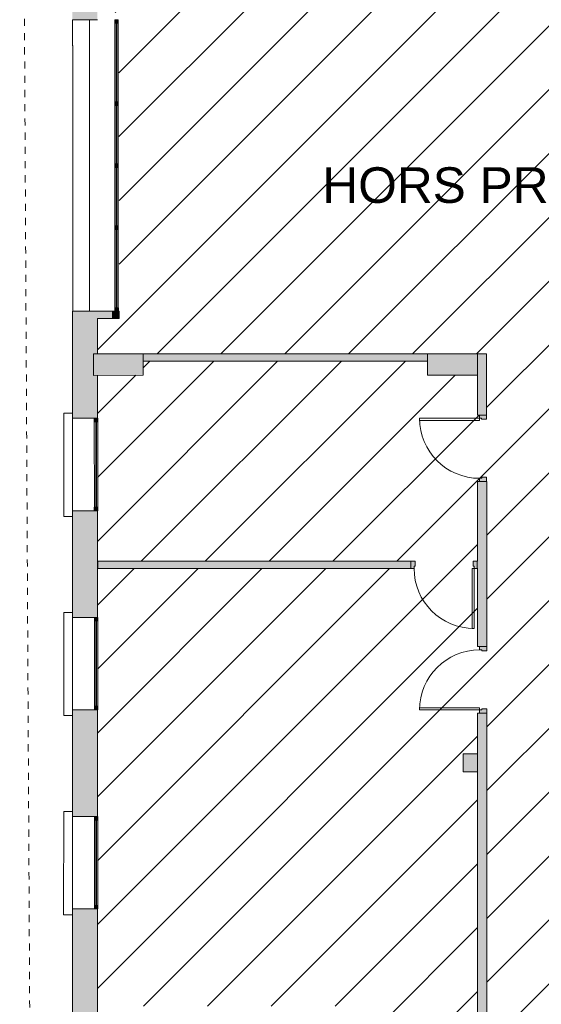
# Model space of a CAD drawing. Header units: metres. Extents: x 82 to 222, y -4 to 154.
# Tile 180 of 214: x 156.39 to 163.73, y 108.33 to 122.18. Entities that reach past the tile are written whole.
import ezdxf

# ---------------------------------------------------------------- set-up
doc = ezdxf.new("R2010")
doc.units = ezdxf.units.M
doc.linetypes.add('Tiret point point', pattern=[0.008125, 0.0025, -0.001875, 0, -0.001875, 0, -0.001875])
for name, color, linetype, lineweight in [('A-DETL-GENF', 7, 'Continuous', 5), ('A-DOOR', 7, 'Continuous', 5), ('A-FLOR', 7, 'Continuous', 5), ('A-GENM', 7, 'Continuous', 5), ('A-GLAZ-CURT', 7, 'Continuous', 5), ('A-GLAZ-CWMG', 7, 'Continuous', 5), ('A-WALL', 7, 'Continuous', 5), ('C-TOPO', 7, 'Continuous', 5), ('G-ANNO-TEXT', 7, 'Continuous', 20), ('S-COLS', 7, 'Continuous', 5)]:
    doc.layers.add(name, color=color, linetype=linetype, lineweight=lineweight)
doc.layers.add('A-WALL-PATT', color=7, linetype='Continuous', true_color=0x2a2a2a)
doc.layers.add('C-PROP-LINE', color=1, linetype='Tiret point point', lineweight=20, true_color=0xff0000)
doc.styles.add('Arial', font='arial.ttf', dxfattribs={"height": 0.5})

# ---------------------------------------------------------------- blocks, each defined once
blk = doc.blocks.new('ART-Béton-Poteau rectangulaire - 20X25-3251002-DCE-Plan de reperage des murs- rez de rue-200 - Dépendante 1')
at = {"layer": 'S-COLS', "true_color": 0x2a2a2a}
blk.add_hatch(color=250, dxfattribs=at).paths.add_polyline_path([(-0.1, -0.125), (0.1, -0.125), (0.1, 0.125), (-0.1, 0.125)])
at = {"layer": 'S-COLS', "lineweight": 20}
for p, q in [((0.1, 0.125), (-0.1, 0.125)), ((-0.1, 0.125), (-0.1, -0.125)), ((0.1, -0.125), (0.1, 0.125)), ((-0.1, -0.125), (0.1, -0.125))]:
    blk.add_line(p, q, dxfattribs=at)
blk = doc.blocks.new('ART-Béton-Poteau rectangulaire - 30X70-3252434-DCE-Plan de reperage des murs- rez de rue-200 - Dépendante 1')
at = {"layer": 'S-COLS', "true_color": 0x2a2a2a}
blk.add_hatch(color=250, dxfattribs=at).paths.add_polyline_path([(-0.35, -0.15), (0.35, -0.15), (0.35, 0.15), (-0.35, 0.15)])
at = {"layer": 'S-COLS', "lineweight": 20}
for p, q in [((0.35, 0.15), (-0.35, 0.15)), ((-0.35, 0.15), (-0.35, -0.15)), ((0.35, -0.15), (0.35, 0.15)), ((-0.35, -0.15), (0.35, -0.15))]:
    blk.add_line(p, q, dxfattribs=at)
blk = doc.blocks.new('Meneau rectangulaire - 50x50-3242118-DCE-Plan de reperage des murs- rez de rue-200 - Dépendante 1')
at = {"layer": 'A-GLAZ-CWMG', "true_color": 0x2a2a2a}
blk.add_hatch(color=250, dxfattribs=at).paths.add_polyline_path([(-0.05, -0.025), (0, -0.025), (0, 0.025), (-0.05, 0.025)])
at = {"layer": 'A-GLAZ-CWMG'}
for p, q in [((0, 0.025), (-0.05, 0.025)), ((-0.05, 0.025), (-0.05, -0.025)), ((0, -0.025), (0, 0.025)), ((-0.05, -0.025), (0, -0.025))]:
    blk.add_line(p, q, dxfattribs=at)
blk = doc.blocks.new('Panneau système - Vitré-3242119-DCE-Plan de reperage des murs- rez de rue-200 - Dépendante 1')
at = {"layer": 'A-GLAZ-CURT', "true_color": 0x2a2a2a}
blk.add_hatch(color=250, dxfattribs=at).paths.add_polyline_path([(0.6, 0.005), (-0.6, 0.005), (-0.6, -0.005), (0.6, -0.005)])
at = {"layer": 'A-GLAZ-CURT'}
for p, q in [((0.6, 0.005), (-0.6, 0.005)), ((-0.6, 0.005), (-0.6, -0.005)), ((0.6, -0.005), (0.6, 0.005)), ((-0.6, -0.005), (0.6, -0.005))]:
    blk.add_line(p, q, dxfattribs=at)
blk = doc.blocks.new('Meneau rectangulaire - 50x50-3242120-DCE-Plan de reperage des murs- rez de rue-200 - Dépendante 1')
at = {"layer": 'A-GLAZ-CWMG', "true_color": 0x2a2a2a}
blk.add_hatch(color=250, dxfattribs=at).paths.add_polyline_path([(0, -0.025), (-0.05, -0.025), (-0.05, 0.025), (0, 0.025)])
at = {"layer": 'A-GLAZ-CWMG'}
for p, q in [((-0.05, 0.025), (0, 0.025)), ((-0.05, -0.025), (-0.05, 0.025)), ((0, 0.025), (0, -0.025)), ((0, -0.025), (-0.05, -0.025))]:
    blk.add_line(p, q, dxfattribs=at)
blk = doc.blocks.new('Meneau rectangulaire - 50x50-3242115-DCE-Plan de reperage des murs- rez de rue-200 - Dépendante 1')
at = {"layer": 'A-GLAZ-CWMG'}
for p, q in [((148.123, 102.789), (149.323, 102.79)), ((149.323, 102.74), (148.123, 102.739))]:
    blk.add_line(p, q, dxfattribs=at)
blk = doc.blocks.new('Meneau rectangulaire - 50x50-3250481-DCE-Plan de reperage des murs- rez de rue-200 - Dépendante 1')
at = {"layer": 'A-GLAZ-CWMG', "true_color": 0x2a2a2a}
blk.add_hatch(color=250, dxfattribs=at).paths.add_polyline_path([(0, -0.025), (0, 0.025), (-0.05, 0.025), (-0.05, -0.025)])
at = {"layer": 'A-GLAZ-CWMG'}
for p, q in [((0, 0.025), (-0.05, 0.025)), ((-0.05, 0.025), (-0.05, -0.025)), ((0, -0.025), (0, 0.025)), ((-0.05, -0.025), (0, -0.025))]:
    blk.add_line(p, q, dxfattribs=at)
blk = doc.blocks.new('Panneau système - Vitré-3261351-DCE-Plan de reperage des murs- rez de rue-200 - Dépendante 1')
at = {"layer": 'A-GLAZ-CURT', "true_color": 0x2a2a2a}
blk.add_hatch(color=250, dxfattribs=at).paths.add_polyline_path([(-0.55, 0.005), (-0.55, -0.005), (0.55, -0.005), (0.55, 0.005), (-0.337, 0.005)])
at = {"layer": 'A-GLAZ-CURT'}
for p, q in [((0.55, 0.005), (-0.55, 0.005)), ((-0.55, 0.005), (-0.55, -0.005)), ((0.55, -0.005), (0.55, 0.005)), ((-0.55, -0.005), (0.55, -0.005))]:
    blk.add_line(p, q, dxfattribs=at)
blk = doc.blocks.new('Panneau système - Vitré-3261352-DCE-Plan de reperage des murs- rez de rue-200 - Dépendante 1')
at = {"layer": 'A-GLAZ-CURT', "true_color": 0x2a2a2a}
blk.add_hatch(color=250, dxfattribs=at).paths.add_polyline_path([(-0.552, 0.005), (-0.552, -0.005), (0.552, -0.005), (0.552, 0.005)])
at = {"layer": 'A-GLAZ-CURT'}
for p, q in [((0.552, 0.005), (-0.552, 0.005)), ((-0.552, 0.005), (-0.552, -0.005)), ((0.552, -0.005), (0.552, 0.005)), ((-0.552, -0.005), (0.552, -0.005))]:
    blk.add_line(p, q, dxfattribs=at)
blk = doc.blocks.new('Meneau rectangulaire - 50x50-3250486-DCE-Plan de reperage des murs- rez de rue-200 - Dépendante 1')
at = {"layer": 'A-GLAZ-CWMG', "true_color": 0x2a2a2a}
blk.add_hatch(color=250, dxfattribs=at).paths.add_polyline_path([(-0.05, -0.025), (-0.05, 0.025), (0, 0.025), (0, -0.025)])
at = {"layer": 'A-GLAZ-CWMG'}
for p, q in [((-0.05, 0.025), (0, 0.025)), ((-0.05, -0.025), (-0.05, 0.025)), ((0, 0.025), (0, -0.025)), ((0, -0.025), (-0.05, -0.025))]:
    blk.add_line(p, q, dxfattribs=at)
blk = doc.blocks.new('Meneau rectangulaire - 50x50-3250462-DCE-Plan de reperage des murs- rez de rue-200 - Dépendante 1')
at = {"layer": 'A-GLAZ-CWMG', "true_color": 0x2a2a2a}
blk.add_hatch(color=250, dxfattribs=at).paths.add_polyline_path([(-0.025, -0.025), (-0.025, 0.025), (0.025, 0.025), (0.025, -0.025)])
at = {"layer": 'A-GLAZ-CWMG'}
for p, q in [((-0.025, 0.025), (0.025, 0.025)), ((-0.025, -0.025), (-0.025, 0.025)), ((0.025, 0.025), (0.025, -0.025)), ((0.025, -0.025), (-0.025, -0.025))]:
    blk.add_line(p, q, dxfattribs=at)
blk = doc.blocks.new('Meneau rectangulaire - 50x50-3249990-DCE-Plan de reperage des murs- rez de rue-200 - Dépendante 1')
at = {"layer": 'A-GLAZ-CWMG'}
for p, q in [((101.527, 121.023), (101.527, 122.128)), ((101.577, 122.128), (101.577, 121.023))]:
    blk.add_line(p, q, dxfattribs=at)
blk = doc.blocks.new('Meneau rectangulaire - 50x50-3250087-DCE-Plan de reperage des murs- rez de rue-200 - Dépendante 1')
at = {"layer": 'A-GLAZ-CWMG'}
for p, q in [((101.528, 118.128), (101.528, 119.228)), ((101.578, 119.228), (101.578, 118.128))]:
    blk.add_line(p, q, dxfattribs=at)
blk = doc.blocks.new('Panneau système - Vitré-3250598-DCE-Plan de reperage des murs- rez de rue-200 - Dépendante 1')
at = {"layer": 'A-GLAZ-CURT', "true_color": 0x2a2a2a}
blk.add_hatch(color=250, dxfattribs=at).paths.add_polyline_path([(-0.41125, 0.005), (-0.41125, -0.005), (0.41125, -0.005), (0.41125, 0.005)])
at = {"layer": 'A-GLAZ-CURT'}
for p, q in [((0.41125, 0.005), (-0.41125, 0.005)), ((-0.41125, 0.005), (-0.41125, -0.005)), ((0.41125, -0.005), (0.41125, 0.005)), ((-0.41125, -0.005), (0.41125, -0.005))]:
    blk.add_line(p, q, dxfattribs=at)
blk = doc.blocks.new('Meneau rectangulaire - 50x50-3250584-DCE-Plan de reperage des murs- rez de rue-200 - Dépendante 1')
at = {"layer": 'A-GLAZ-CWMG'}
for p, q in [((101.528, 120.101), (101.528, 119.278)), ((101.578, 120.101), (101.578, 119.278))]:
    blk.add_line(p, q, dxfattribs=at)
blk = doc.blocks.new('Meneau rectangulaire - 50x50-3250600-DCE-Plan de reperage des murs- rez de rue-200 - Dépendante 1')
at = {"layer": 'A-GLAZ-CWMG', "true_color": 0x2a2a2a}
blk.add_hatch(color=250, dxfattribs=at).paths.add_polyline_path([(-0.025, -0.025), (-0.025, 0.025), (0.025, 0.025), (0.025, -0.025)])
at = {"layer": 'A-GLAZ-CWMG'}
for p, q in [((-0.025, 0.025), (0.025, 0.025)), ((-0.025, -0.025), (-0.025, 0.025)), ((0.025, 0.025), (0.025, -0.025)), ((0.025, -0.025), (-0.025, -0.025))]:
    blk.add_line(p, q, dxfattribs=at)
blk = doc.blocks.new('OMD_Porte 1V tunnel - 80x204-5423494-DCE-Plan de reperage des murs- rez de rue-200 - Dépendante 1')
at = {"layer": 'A-DOOR', "true_color": 0x2a2a2a}
h = blk.add_hatch(color=250, dxfattribs=at)
h.paths.add_polyline_path([(-0.518, 0.035), (-0.518, -0.065), (-0.458, -0.065), (-0.458, 0.005), (-0.473, 0.005), (-0.473, 0.035), (-0.517, 0.035)])
h.paths.add_polyline_path([(0.357, 0.005), (0.357, -0.065), (0.417, -0.065), (0.417, 0.035), (0.372, 0.035), (0.372, 0.005), (0.358, 0.005)])
at = {"layer": 'A-DOOR'}
for p, q in [((-0.473, 0.035), (-0.473, 0.88)), ((-0.443, 0.88), (-0.473, 0.88)), ((-0.443, 0.88), (-0.443, 0.035)), ((-0.518, 0.035), (-0.473, 0.035)), ((-0.443, 0.035), (-0.473, 0.035)), ((-0.473, 0.035), (-0.443, 0.035)), ((-0.473, 0.035), (-0.473, 0.005)), ((-0.473, 0.005), (-0.458, 0.005)), ((-0.458, 0.005), (-0.458, -0.065)), ((0.357, 0.005), (0.372, 0.005)), ((0.357, -0.065), (0.357, 0.005)), ((0.372, 0.005), (0.372, 0.035)), ((0.372, 0.035), (0.417, 0.035)), ((-0.458, -0.065), (-0.518, -0.065)), ((0.417, -0.065), (0.357, -0.065))]:
    blk.add_line(p, q, dxfattribs=at)
blk.add_arc((-0.473, 0.035), 0.845, 0, 90, dxfattribs=at)
blk = doc.blocks.new('OMD_Porte 1V tunnel - 80x204-V84-DCE-Plan de reperage des murs- rez de rue-200 - Dépendante 1')
at = {"layer": 'A-DOOR', "true_color": 0x2a2a2a}
h = blk.add_hatch(color=250, dxfattribs=at)
h.paths.add_polyline_path([(0.417, -0.035), (0.417, 0.065), (0.357, 0.065), (0.357, -0.005), (0.372, -0.005), (0.372, -0.035), (0.417, -0.035)])
h.paths.add_polyline_path([(-0.458, -0.005), (-0.458, 0.065), (-0.518, 0.065), (-0.518, -0.035), (-0.473, -0.035), (-0.473, -0.005), (-0.458, -0.005)])
at = {"layer": 'A-DOOR'}
for p, q in [((-0.458, 0.065), (-0.518, 0.065)), ((-0.458, -0.005), (-0.458, 0.065)), ((0.417, 0.065), (0.357, 0.065)), ((0.357, 0.065), (0.357, -0.005)), ((-0.518, -0.035), (-0.473, -0.035)), ((-0.473, -0.035), (-0.473, -0.005)), ((-0.473, -0.005), (-0.458, -0.005)), ((-0.443, -0.035), (-0.473, -0.035)), ((-0.473, -0.035), (-0.473, -0.88)), ((-0.473, -0.035), (-0.443, -0.035)), ((-0.443, -0.88), (-0.443, -0.035)), ((0.357, -0.005), (0.372, -0.005)), ((0.372, -0.005), (0.372, -0.035)), ((0.372, -0.035), (0.417, -0.035)), ((-0.443, -0.88), (-0.473, -0.88))]:
    blk.add_line(p, q, dxfattribs=at)
blk.add_arc((-0.473, -0.035), 0.845, 270, 360, dxfattribs=at)
blk = doc.blocks.new('OMD_Porte 1V tunnel - 80x204-5423504-DCE-Plan de reperage des murs- rez de rue-200 - Dépendante 1')
at = {"layer": 'A-DOOR', "true_color": 0x2a2a2a}
h = blk.add_hatch(color=250, dxfattribs=at)
h.paths.add_polyline_path([(0.417, -0.05), (0.417, 0.05), (0.372, 0.05), (0.372, 0.02), (0.357, 0.02), (0.357, -0.05), (0.372, -0.05)])
h.paths.add_polyline_path([(-0.458, -0.05), (-0.458, 0.02), (-0.473, 0.02), (-0.473, 0.05), (-0.518, 0.05), (-0.518, -0.05), (-0.473, -0.05)])
at = {"layer": 'A-DOOR'}
for p, q in [((-0.473, 0.05), (-0.473, 0.895)), ((-0.443, 0.895), (-0.473, 0.895)), ((-0.443, 0.895), (-0.443, 0.05)), ((-0.518, 0.05), (-0.473, 0.05)), ((-0.443, 0.05), (-0.473, 0.05)), ((-0.473, 0.05), (-0.443, 0.05)), ((-0.473, 0.05), (-0.473, 0.02)), ((-0.473, 0.02), (-0.458, 0.02)), ((-0.458, 0.02), (-0.458, -0.05)), ((0.357, 0.02), (0.372, 0.02)), ((0.357, -0.05), (0.357, 0.02)), ((0.372, 0.02), (0.372, 0.05)), ((0.372, 0.05), (0.417, 0.05)), ((-0.458, -0.05), (-0.518, -0.05)), ((0.417, -0.05), (0.357, -0.05))]:
    blk.add_line(p, q, dxfattribs=at)
blk.add_arc((-0.473, 0.05), 0.845, 0, 90, dxfattribs=at)
blk = doc.blocks.new('appui fenetre - appui fenetre-3309576-DCE-Plan de reperage des murs- rez de rue-200 - Dépendante 1')
at = {"layer": 'A-GENM'}
for p, q in [((153.476, 14.624), (152.473, 13.577)), ((153.564, 14.54), (153.476, 14.624)), ((152.617, 13.549), (153.517, 14.488)), ((152.473, 13.577), (152.562, 13.492)), ((151.541, 12.601), (150.538, 11.554)), ((151.629, 12.516), (151.541, 12.601)), ((150.682, 11.526), (151.581, 12.464)), ((150.538, 11.554), (150.627, 11.468)), ((149.606, 10.577), (148.602, 9.53)), ((149.694, 10.493), (149.606, 10.577)), ((148.747, 9.502), (149.646, 10.441)), ((148.602, 9.53), (148.691, 9.445))]:
    blk.add_line(p, q, dxfattribs=at)
blk = doc.blocks.new('Family - ___-4711813-DCE-Plan de reperage des murs- rez de rue-200 - Dépendante 1')
at = {"layer": 'C-PROP-LINE'}
blk.add_line((142.407, 3.688), (165.626, 28.226), dxfattribs=at)
blk = doc.blocks.new('Family - ___-5203964-DCE-Plan de reperage des murs- rez de rue-200 - Dépendante 1')
at = {"layer": 'C-PROP-LINE'}
blk.add_line((142.407, 3.688), (165.626, 28.226), dxfattribs=at)

msp = doc.modelspace()

# ---------------------------------------------------------------- hatches: boundary and pattern name
at = {"layer": 'A-DETL-GENF', "true_color": 0x808080}
h = msp.add_hatch(dxfattribs=at)
h.set_pattern_fill('FP_14', color=8, style=0, pattern_type=2)
h.set_pattern_definition([(45, (-9.11556, 107.194), (-0.4490128, 0.4490128), [])])
h.paths.add_polyline_path([(162.888, 124.55), (162.887, 124.55), (162.887, 124.565), (162.857, 124.565), (162.857, 124.61), (162.827, 124.61), (162.827, 125.58), (162.627, 125.579), (162.627, 125.664), (158.795, 125.664), (158.795, 125.694), (158.75, 125.694), (158.75, 125.724), (158.735, 125.724), (158.735, 125.794), (162.627, 125.794), (162.627, 125.879), (162.827, 125.88), (162.827, 126.475), (162.857, 126.475), (162.857, 126.52), (162.887, 126.52), (162.887, 126.535), (162.957, 126.535), (162.957, 124.55)])
h.paths.add_polyline_path([(157.484, 102.778), (162.833, 102.781), (162.833, 103.112), (162.863, 103.112), (162.863, 103.157), (162.893, 103.157), (162.893, 103.172), (162.963, 103.172), (162.963, 102.782), (170.773, 102.786), (170.772, 106.271), (164.389, 106.27), (164.389, 106.3), (164.344, 106.3), (164.344, 106.33), (164.329, 106.33), (164.329, 106.4), (165.302, 106.4), (165.3, 112.87), (165.33, 112.87), (165.33, 112.915), (165.36, 112.915), (165.36, 112.93), (165.43, 112.93), (165.431, 111.855), (165.63, 111.855), (165.631, 111.795), (170.771, 111.796), (170.767, 131.266), (165.626, 131.265), (165.626, 131.23), (165.426, 131.23), (165.427, 128.4), (165.397, 128.4), (165.397, 128.355), (165.367, 128.355), (165.367, 128.34), (165.297, 128.34), (165.296, 131.265), (162.956, 131.265), (162.956, 129.85), (162.886, 129.85), (162.886, 129.865), (162.856, 129.865), (162.856, 129.91), (162.826, 129.91), (162.825, 131.23), (162.626, 131.229), (162.626, 131.429), (162.826, 131.43), (162.825, 133.45), (162.205, 133.449), (162.205, 134.624), (157.484, 134.629), (157.484, 133.374), (157.487, 133.374), (157.487, 133.324), (157.484, 133.324), (157.484, 132.125), (157.487, 132.125), (157.487, 132.075), (157.484, 132.075), (157.484, 130.574), (157.488, 130.574), (157.488, 130.524), (157.484, 130.524), (157.484, 129.325), (157.488, 129.325), (157.488, 129.275), (157.484, 129.275), (157.484, 128.593), (157.919, 128.593), (157.919, 128.523), (157.904, 128.523), (157.904, 128.493), (157.859, 128.493), (157.859, 128.463), (157.484, 128.463), (157.484, 127.774), (157.489, 127.774), (157.489, 127.724), (157.484, 127.724), (157.484, 126.525), (157.489, 126.525), (157.489, 126.475), (157.484, 126.475), (157.484, 125.793), (157.92, 125.793), (157.92, 125.723), (157.905, 125.723), (157.905, 125.693), (157.86, 125.693), (157.86, 125.663), (157.484, 125.663), (157.484, 124.974), (157.489, 124.974), (157.489, 124.924), (157.484, 124.924), (157.484, 123.725), (157.489, 123.725), (157.489, 123.675), (157.484, 123.675), (157.484, 122.793), (162.628, 122.795), (162.628, 123.079), (162.828, 123.08), (162.828, 123.675), (162.858, 123.675), (162.858, 123.72), (162.888, 123.72), (162.888, 123.735), (162.958, 123.735), (162.957, 122.665), (157.484, 122.663), (157.484, 122.278), (157.788, 122.278), (157.789, 117.978), (157.484, 117.978), (157.484, 117.478), (158.129, 117.478), (158.129, 117.178), (157.484, 117.178), (157.484, 116.574), (157.491, 116.574), (157.491, 116.524), (157.484, 116.524), (157.484, 115.325), (157.491, 115.325), (157.49, 115.275), (157.484, 115.275), (157.484, 113.774), (157.492, 113.774), (157.492, 113.724), (157.484, 113.724), (157.484, 112.525), (157.492, 112.525), (157.492, 112.475), (157.484, 112.475), (157.484, 110.974), (157.493, 110.974), (157.493, 110.924), (157.484, 110.924), (157.484, 109.725), (157.493, 109.725), (157.491, 109.675), (157.484, 109.675), (157.484, 108.174), (157.493, 108.174), (157.493, 108.124), (157.484, 108.124), (157.484, 106.925), (157.493, 106.925), (157.493, 106.875), (157.484, 106.875), (157.484, 105.379), (157.494, 105.379), (157.494, 105.329), (157.484, 105.329), (157.484, 104.13), (157.494, 104.13), (157.494, 104.08), (157.484, 104.08), (157.484, 102.778)])
h.paths.add_polyline_path([(198.088, 122.133), (198.088, 122.133), (198.088, 122.148), (198.058, 122.148), (198.058, 122.193), (198.028, 122.193), (198.028, 122.615), (192.649, 122.614), (192.649, 116.857), (198.059, 116.858), (198.059, 119.988), (197.829, 119.988), (197.828, 120.288), (198.028, 120.288), (198.028, 120.643), (198.058, 120.643), (198.059, 120.688), (198.088, 120.688)])
h.paths.add_polyline_path([(192.496, 102.787), (200.683, 102.789), (200.682, 103.991), (200.712, 103.991), (200.712, 104.006), (200.782, 104.006), (200.783, 102.789), (205.983, 102.79), (205.982, 104.09), (205.978, 104.09), (205.978, 105.39), (205.982, 105.39), (205.981, 106.89), (205.977, 106.89), (205.977, 108.19), (205.981, 108.19), (205.981, 109.69), (205.977, 109.69), (205.976, 110.99), (205.981, 110.99), (205.98, 112.49), (205.976, 112.49), (205.976, 113.79), (205.98, 113.79), (205.979, 115.29), (205.975, 115.29), (205.975, 116.59), (205.979, 116.59), (205.979, 118.09), (205.975, 118.09), (205.975, 118.14), (205.979, 118.14), (205.978, 119.34), (205.974, 119.34), (205.974, 119.39), (205.979, 119.39), (205.978, 120.89), (205.974, 120.89), (205.974, 122.19), (205.978, 122.19), (205.978, 122.89), (200.328, 122.888), (200.328, 121.888), (200.778, 121.889), (200.778, 121.181), (200.748, 121.181), (200.748, 121.166), (200.678, 121.166), (200.678, 121.788), (200.228, 121.788), (200.228, 124.088), (200.678, 124.088), (200.678, 124.681), (200.747, 124.681), (200.747, 124.666), (200.777, 124.666), (200.778, 123.989), (200.328, 123.988), (200.328, 122.988), (205.978, 122.99), (205.977, 123.69), (205.973, 123.69), (205.973, 124.99), (205.977, 124.99), (205.977, 125.79), (200.827, 125.789), (200.827, 125.589), (200.777, 125.588), (200.777, 125.511), (200.747, 125.511), (200.747, 125.496), (200.677, 125.496), (200.677, 125.588), (200.497, 125.588), (200.497, 128.473), (200.037, 128.473), (200.037, 128.543), (200.052, 128.543), (200.052, 128.573), (200.097, 128.573), (200.097, 128.603), (200.497, 128.603), (200.497, 131.423), (200.526, 131.423), (200.526, 131.468), (200.556, 131.468), (200.556, 131.483), (200.626, 131.483), (200.627, 131.438), (200.826, 131.439), (200.826, 131.239), (200.626, 131.238), (200.627, 125.888), (205.977, 125.89), (205.977, 126.399), (205.782, 126.399), (205.782, 132.055), (205.811, 132.055), (205.811, 132.07), (205.881, 132.07), (205.881, 132.01), (206.081, 132.01), (206.082, 126.803), (207.151, 126.801), (207.151, 135.593), (206.08, 135.593), (206.08, 133.56), (205.881, 133.56), (205.881, 133.5), (205.811, 133.5), (205.811, 133.515), (205.781, 133.515), (205.78, 134.655), (205.724, 134.655), (205.724, 134.644), (204.675, 134.644), (204.675, 134.594), (204.615, 134.594), (204.615, 134.599), (204.655, 134.599), (204.655, 134.639), (204.615, 134.639), (204.615, 134.644), (204.625, 134.644), (204.625, 134.654), (201.005, 134.654), (201.005, 134.644), (201.015, 134.644), (201.015, 134.639), (200.975, 134.637), (200.975, 134.599), (201.015, 134.599), (201.015, 134.594), (200.955, 134.594), (200.955, 134.644), (200.625, 134.644), (200.625, 132.913), (200.556, 132.913), (200.556, 132.928), (200.526, 132.928), (200.525, 132.973), (200.495, 132.973), (200.495, 133.821), (199.649, 132.978), (198.665, 131.993), (198.667, 131.991), (198.156, 131.48), (198.156, 129.545), (198.086, 129.545), (198.086, 129.56), (198.056, 129.56), (198.056, 129.605), (198.026, 129.605), (198.026, 129.603), (197.834, 129.603), (197.834, 129.673), (197.849, 129.673), (197.849, 129.703), (197.894, 129.703), (197.894, 129.673), (198.026, 129.673), (198.026, 131.238), (197.826, 131.238), (197.826, 131.267), (196.626, 131.268), (196.626, 130.573), (196.576, 130.573), (196.576, 131.268), (195.876, 131.268), (195.876, 130.35), (195.806, 130.35), (195.806, 130.365), (195.776, 130.365), (195.776, 130.41), (195.806, 130.41), (195.806, 131.269), (195.006, 131.269), (195.006, 129.672), (195.806, 129.672), (195.806, 129.675), (195.776, 129.675), (195.776, 129.72), (195.806, 129.72), (195.806, 129.735), (195.876, 129.735), (195.876, 129.672), (196.959, 129.673), (196.959, 129.703), (197.004, 129.703), (197.004, 129.673), (197.019, 129.673), (197.019, 129.603), (195.006, 129.602), (195.006, 129.485), (194.936, 129.485), (194.936, 129.5), (194.906, 129.5), (194.906, 129.545), (194.936, 129.545), (194.936, 129.602), (194.066, 129.602), (194.066, 129.734), (194.136, 129.734), (194.136, 129.719), (194.166, 129.719), (194.166, 129.674), (194.136, 129.672), (194.136, 129.672), (194.936, 129.672), (194.936, 131.269), (194.136, 131.27), (194.136, 130.409), (194.166, 130.409), (194.166, 130.364), (194.136, 130.364), (194.136, 130.349), (194.066, 130.349), (194.066, 131.27), (192.652, 131.272), (192.652, 128.602), (194.937, 128.602), (194.937, 128.61), (194.907, 128.61), (194.907, 128.655), (194.937, 128.655), (194.937, 128.67), (195.007, 128.67), (195.007, 128.602), (198.027, 128.603), (198.027, 128.67), (198.057, 128.67), (198.057, 128.715), (198.086, 128.715), (198.086, 128.73), (198.156, 128.73), (198.157, 128.603), (198.547, 128.603), (198.547, 128.573), (198.592, 128.573), (198.592, 128.543), (198.607, 128.543), (198.607, 128.473), (198.157, 128.473), (198.157, 128.413), (198.087, 128.413), (198.087, 128.428), (198.057, 128.428), (198.057, 128.473), (192.651, 128.472), (192.651, 122.714), (198.028, 122.715), (198.028, 123.093), (198.058, 123.093), (198.058, 123.138), (198.088, 123.138), (198.088, 123.153), (198.158, 123.153), (198.158, 122.133), (198.088, 122.133), (198.088, 120.703), (198.158, 120.703), (198.159, 116.758), (192.648, 116.757), (192.649, 115.414), (192.657, 113.572), (193.285, 113.572), (193.286, 111.772), (193.486, 111.772), (193.486, 111.672), (192.665, 111.672), (192.68, 107.802), (192.738, 107.802), (194.087, 109.002), (197.831, 109.003), (197.832, 109.038), (198.031, 109.038), (198.031, 108.838), (197.831, 108.838), (197.832, 106.238), (198.032, 106.238), (198.032, 106.138), (200.632, 106.138), (200.632, 106.238), (200.832, 106.239), (200.832, 106.139), (205.972, 106.14), (205.972, 106.04), (200.782, 106.038), (200.782, 104.821), (200.712, 104.821), (200.712, 104.836), (200.682, 104.836), (200.682, 106.038), (198.032, 106.038), (198.032, 105.623), (197.932, 105.623), (197.932, 106.038), (197.832, 106.038), (197.832, 106.073), (192.5, 106.071), (192.499, 105.246), (192.391, 105.246), (192.391, 103.697), (192.497, 103.696), (192.496, 102.787)])
h.paths.add_polyline_path([(162.892, 103.987), (162.892, 104.002), (162.862, 104.002), (162.862, 104.047), (162.832, 104.047), (162.832, 106.03), (162.632, 106.029), (162.632, 106.229), (162.832, 106.23), (162.832, 106.83), (162.862, 106.83), (162.862, 106.875), (162.892, 106.875), (162.892, 106.89), (162.962, 106.89), (162.962, 106.4), (163.514, 106.4), (163.514, 106.33), (163.499, 106.33), (163.499, 106.3), (163.454, 106.3), (163.454, 106.27), (162.962, 106.27), (162.962, 103.987)])
h.paths.add_polyline_path([(205.978, 104.14), (205.982, 104.14), (205.982, 105.34), (205.978, 105.34)])
h.paths.add_polyline_path([(165.432, 106.03), (165.432, 106.03), (165.432, 106.23), (165.632, 106.23), (165.632, 106.03)])
h.paths.add_polyline_path([(192.391, 106.202), (197.702, 106.203), (197.701, 108.873), (194.091, 108.872), (192.776, 107.702), (192.391, 107.701), (192.391, 106.203)])
h.paths.add_polyline_path([(205.977, 106.94), (205.982, 106.94), (205.981, 108.14), (205.977, 108.14), (205.977, 106.94)])
h.paths.add_polyline_path([(193.702, 107.452), (193.701, 107.622), (196.501, 107.622), (196.502, 107.452), (193.978, 107.452)])
h.paths.add_polyline_path([(162.89, 116.56), (162.889, 116.56), (162.889, 116.575), (162.859, 116.575), (162.859, 116.62), (162.829, 116.62), (162.829, 117.18), (162.129, 117.18), (162.129, 117.379), (158.13, 117.378), (158.13, 117.478), (162.959, 117.48), (162.959, 116.56)])
h.paths.add_polyline_path([(162.89, 113.305), (162.89, 113.305), (162.89, 113.32), (162.86, 113.32), (162.86, 113.365), (162.83, 113.365), (162.83, 114.465), (162.782, 114.465), (162.782, 114.495), (162.767, 114.495), (162.767, 114.565), (162.83, 114.565), (162.83, 115.685), (162.86, 115.685), (162.86, 115.73), (162.89, 115.73), (162.89, 115.745), (162.96, 115.745), (162.96, 113.305)])
h.paths.add_polyline_path([(162.891, 107.705), (162.891, 107.72), (162.861, 107.72), (162.861, 107.765), (162.831, 107.765), (162.83, 111.605), (162.631, 111.604), (162.63, 111.854), (162.83, 111.855), (162.83, 112.43), (162.86, 112.43), (162.86, 112.475), (162.89, 112.475), (162.89, 112.49), (162.96, 112.49), (162.961, 107.705)])
h.paths.add_polyline_path([(157.491, 108.208), (157.491, 108.308), (161.331, 108.309), (161.331, 108.209), (157.593, 108.208)])
h.paths.add_polyline_path([(200.631, 108.838), (200.631, 108.838), (200.631, 109.038), (200.831, 109.039), (200.831, 108.839), (200.764, 108.838)])
h.paths.add_polyline_path([(198.081, 108.938), (198.081, 111.673), (198.031, 111.673), (198.03, 114.413), (197.83, 114.413), (197.83, 114.538), (195.93, 114.537), (195.931, 111.672), (194.986, 111.672), (194.986, 111.772), (195.781, 111.772), (195.78, 114.687), (198.18, 114.688), (198.181, 111.118), (198.673, 111.118), (198.673, 111.048), (198.658, 111.048), (198.658, 111.018), (198.181, 111.018), (198.181, 108.938)])
h.paths.add_polyline_path([(205.977, 109.74), (205.981, 109.74), (205.98, 110.94), (205.977, 110.94), (205.977, 109.74)])
h.paths.add_polyline_path([(199.503, 111.018), (199.503, 111.048), (199.488, 111.048), (199.488, 111.118), (200.231, 111.118), (200.231, 112.826), (200.3, 112.826), (200.3, 112.811), (200.33, 112.811), (200.331, 111.118), (205.971, 111.118), (205.971, 111.02), (199.548, 111.018)])
h.paths.add_polyline_path([(192.664, 111.772), (193.236, 111.772), (193.236, 111.822), (193.245, 111.822), (193.245, 112.522), (193.235, 112.522), (193.235, 112.572), (192.661, 112.572), (192.664, 111.873)])
h.paths.add_polyline_path([(205.976, 112.54), (205.98, 112.54), (205.98, 113.74), (205.976, 113.74)])
h.paths.add_polyline_path([(192.661, 112.672), (193.235, 112.672), (193.235, 112.722), (193.245, 112.722), (193.245, 113.422), (193.235, 113.422), (193.235, 113.472), (192.657, 113.472), (192.661, 112.672)])
h.paths.add_polyline_path([(200.3, 112.826), (200.3, 113.641), (200.23, 113.641), (200.23, 114.573), (200.63, 114.575), (200.63, 114.663), (200.68, 114.664), (200.68, 114.726), (200.75, 114.726), (200.75, 114.711), (200.78, 114.711), (200.78, 114.664), (200.83, 114.664), (200.83, 114.574), (205.97, 114.575), (205.97, 114.475), (200.83, 114.473), (200.83, 114.414), (200.63, 114.413), (200.63, 114.473), (200.33, 114.473), (200.33, 113.656), (200.3, 113.656)])
h.paths.add_polyline_path([(166.42, 113.045), (166.42, 113.215), (168.654, 113.216), (168.654, 113.213), (168.666, 113.213), (168.666, 113.216), (169.27, 113.216), (169.27, 113.046), (166.435, 113.045)])
h.paths.add_polyline_path([(165.36, 114.36), (165.36, 114.375), (165.33, 114.375), (165.33, 114.42), (165.3, 114.42), (165.3, 115.778), (165.37, 115.778), (165.37, 115.763), (165.4, 115.763), (165.4, 115.718), (165.43, 115.718), (165.43, 114.63), (165.63, 114.63), (165.63, 114.595), (167.58, 114.596), (167.58, 114.896), (169.39, 114.896), (169.39, 114.596), (170.77, 114.596), (170.77, 114.466), (165.63, 114.465), (165.63, 114.43), (165.43, 114.43), (165.429, 114.36)])
h.paths.add_polyline_path([(157.49, 114.463), (157.49, 114.563), (161.952, 114.564), (161.952, 114.494), (161.937, 114.494), (161.937, 114.464), (157.719, 114.463)])
h.paths.add_polyline_path([(167.63, 114.596), (169.34, 114.596), (169.34, 114.846), (167.63, 114.846), (167.63, 114.596)])
h.paths.add_polyline_path([(200.75, 114.726), (200.75, 115.541), (200.68, 115.541), (200.679, 116.163), (200.229, 116.163), (200.229, 118.488), (200.679, 118.488), (200.679, 119.111), (200.749, 119.111), (200.749, 119.096), (200.779, 119.096), (200.779, 118.389), (200.329, 118.388), (200.329, 117.388), (205.969, 117.39), (205.969, 117.29), (200.329, 117.288), (200.33, 116.263), (200.779, 116.264), (200.78, 115.556), (200.75, 115.556)])
h.paths.add_polyline_path([(205.975, 115.34), (205.98, 115.34), (205.979, 116.54), (205.975, 116.54), (205.975, 115.34)])
h.paths.add_polyline_path([(165.369, 115.778), (165.369, 116.593), (165.299, 116.593), (165.298, 123.658), (165.368, 123.658), (165.368, 123.643), (165.398, 123.643), (165.398, 123.598), (165.428, 123.598), (165.429, 123.08), (165.628, 123.08), (165.628, 122.78), (165.428, 122.78), (165.429, 117.48), (165.629, 117.48), (165.629, 117.18), (165.429, 117.18), (165.429, 116.653), (165.399, 116.653), (165.399, 116.608), (165.369, 116.608)])
h.paths.add_polyline_path([(200.679, 119.926), (200.679, 119.926), (200.679, 119.988), (200.629, 119.988), (200.628, 120.288), (200.678, 120.289), (200.679, 120.351), (200.748, 120.351), (200.748, 120.336), (200.778, 120.336), (200.779, 120.289), (200.828, 120.289), (200.829, 120.189), (205.969, 120.19), (205.969, 120.09), (200.829, 120.089), (200.829, 119.989), (200.779, 119.988), (200.778, 119.941), (200.749, 119.941), (200.749, 119.926), (200.679, 119.926)])
h.paths.add_polyline_path([(205.974, 120.94), (205.978, 120.94), (205.978, 122.14), (205.974, 122.14), (205.974, 120.94)])
h.paths.add_polyline_path([(205.973, 123.74), (205.978, 123.74), (205.977, 124.94), (205.973, 124.94), (205.973, 123.74)])
h.paths.add_polyline_path([(198.088, 123.968), (198.088, 123.983), (198.058, 123.983), (198.058, 124.028), (198.028, 124.028), (198.027, 125.588), (197.827, 125.588), (197.827, 125.888), (198.027, 125.888), (198.027, 126.923), (198.057, 126.923), (198.057, 126.968), (198.087, 126.968), (198.087, 126.983), (198.157, 126.983), (198.158, 123.968)])
h.paths.add_polyline_path([(165.298, 124.473), (165.298, 124.473), (165.297, 126.51), (165.367, 126.51), (165.367, 126.495), (165.397, 126.495), (165.397, 126.45), (165.427, 126.45), (165.427, 125.88), (165.627, 125.88), (165.627, 125.58), (165.427, 125.58), (165.427, 124.533), (165.397, 124.533), (165.397, 124.488), (165.368, 124.488), (165.368, 124.473), (165.298, 124.473)])
h.paths.add_polyline_path([(162.887, 127.35), (162.887, 127.365), (162.857, 127.365), (162.857, 127.41), (162.827, 127.41), (162.827, 128.465), (158.794, 128.464), (158.794, 128.494), (158.749, 128.494), (158.749, 128.524), (158.734, 128.524), (158.734, 128.594), (162.827, 128.595), (162.827, 128.975), (162.856, 128.975), (162.856, 129.02), (162.886, 129.02), (162.886, 129.035), (162.956, 129.035), (162.957, 127.35)])
h.paths.add_polyline_path([(205.496, 131.24), (205.496, 131.24), (205.496, 131.44), (205.696, 131.44), (205.696, 131.24)])
h.paths.add_polyline_path([(162.275, 133.519), (162.825, 133.52), (162.825, 134.623), (162.275, 134.623), (162.275, 133.52)])
at = {"layer": 'A-WALL-PATT'}
h = msp.add_hatch(color=256, dxfattribs=at)
h.paths.add_polyline_path([(157.134, 102.778), (157.484, 102.778), (157.484, 104.08), (157.134, 104.08), (157.134, 102.778)])
h.paths.add_polyline_path([(157.484, 105.379), (157.484, 106.875), (157.134, 106.875), (157.134, 105.379)])
h.paths.add_polyline_path([(157.134, 108.174), (157.484, 108.174), (157.484, 109.675), (157.134, 109.675)])
h.paths.add_polyline_path([(157.484, 110.974), (157.484, 112.475), (157.134, 112.475), (157.134, 110.974)])
h.paths.add_polyline_path([(157.134, 113.774), (157.484, 113.774), (157.484, 115.275), (157.134, 115.275), (157.134, 114.029)])
h.paths.add_polyline_path([(157.134, 116.574), (157.484, 116.574), (157.484, 117.178), (157.429, 117.178), (157.429, 117.478), (157.484, 117.478), (157.484, 118.078), (157.134, 118.078), (157.134, 117.978)])
h.paths.add_polyline_path([(157.484, 122.178), (157.484, 123.675), (157.134, 123.675), (157.134, 122.178)])
h.paths.add_polyline_path([(157.134, 124.974), (157.484, 124.974), (157.484, 126.475), (157.134, 126.475), (157.134, 125.663)])
h.paths.add_polyline_path([(157.134, 127.774), (157.484, 127.774), (157.484, 129.275), (157.134, 129.275), (157.134, 128.463)])
h.paths.add_polyline_path([(157.134, 130.574), (157.484, 130.574), (157.484, 132.075), (157.134, 132.075), (157.134, 131.28)])
h.paths.add_polyline_path([(157.134, 133.374), (157.484, 133.374), (157.484, 134.929), (157.134, 134.929), (157.134, 134.713), (157.137, 134.713), (157.137, 134.613), (157.134, 134.613), (157.134, 133.437)])
h = msp.add_hatch(color=256, dxfattribs=at)
h.paths.add_polyline_path([(162.833, 102.78), (162.963, 102.78), (162.963, 103.112), (162.833, 103.112)])
h.paths.add_polyline_path([(162.832, 104.047), (162.962, 104.047), (162.962, 106.83), (162.832, 106.83), (162.832, 105.403)])
h.paths.add_polyline_path([(162.831, 107.765), (162.961, 107.765), (162.96, 112.43), (162.83, 112.43), (162.831, 107.765)])
h.paths.add_polyline_path([(162.83, 113.365), (162.96, 113.365), (162.96, 115.685), (162.83, 115.685), (162.83, 113.365)])
h.paths.add_polyline_path([(162.829, 116.62), (162.959, 116.62), (162.959, 117.48), (162.829, 117.48), (162.829, 117.18)])
h.paths.add_polyline_path([(162.958, 122.665), (162.958, 123.675), (162.828, 123.675), (162.828, 122.665), (162.958, 122.665)])
h.paths.add_polyline_path([(162.957, 126.475), (162.957, 126.475), (162.827, 126.475)])
h.paths.add_polyline_path([(162.827, 124.61), (162.957, 124.61), (162.957, 126.475), (162.827, 126.475), (162.827, 124.61)])
h.paths.add_polyline_path([(162.956, 127.41), (162.957, 127.41), (162.956, 128.975), (162.826, 128.975), (162.827, 127.41)])
h.paths.add_polyline_path([(162.826, 129.91), (162.956, 129.91), (162.955, 134.623), (162.825, 134.623), (162.826, 131.23)])
at = {"layer": 'A-WALL-PATT', "lineweight": 5}
for points in [[(157.484, 117.978), (157.689, 117.978), (157.689, 118.078), (157.484, 118.078)], [(157.689, 117.978), (157.789, 117.978), (157.789, 118.078), (157.689, 118.078)], [(158.13, 117.378), (162.129, 117.379), (162.129, 117.479), (158.13, 117.478)]]:
    msp.add_hatch(color=256, dxfattribs=at).paths.add_polyline_path(points)
h = msp.add_hatch(color=256, dxfattribs=at)
h.paths.add_polyline_path([(157.49, 114.463), (161.892, 114.464), (161.892, 114.564), (157.49, 114.563)])
h.paths.add_polyline_path([(162.827, 114.465), (162.83, 114.465), (162.83, 114.565), (162.827, 114.565)])

# ---------------------------------------------------------------- linework, layer by layer
at = {"layer": 'A-FLOR'}
msp.add_line((157.374, 122.178), (157.374, 118.078), dxfattribs=at)
at = {"layer": 'A-WALL', "lineweight": 20}
for p, q in [((157.484, 122.178), (157.134, 122.178)), ((157.134, 116.574), (157.134, 118.078)), ((157.484, 118.078), (157.134, 118.078)), ((157.789, 118.078), (157.484, 118.078)), ((157.484, 117.478), (157.484, 117.978)), ((157.484, 117.978), (157.789, 117.978)), ((157.789, 117.978), (157.789, 118.078)), ((162.129, 117.479), (158.13, 117.478)), ((158.13, 117.478), (158.13, 117.378)), ((162.829, 117.48), (162.959, 117.48)), ((162.959, 116.62), (162.959, 117.48)), ((158.13, 117.378), (162.129, 117.379)), ((157.484, 116.574), (157.484, 117.178)), ((162.829, 117.18), (162.829, 116.62)), ((157.484, 116.574), (157.134, 116.574)), ((162.829, 116.62), (162.959, 116.62)), ((162.83, 115.685), (162.83, 114.565)), ((162.83, 115.685), (162.96, 115.685)), ((162.96, 113.365), (162.96, 115.685)), ((157.134, 113.774), (157.134, 115.275)), ((157.484, 115.275), (157.134, 115.275)), ((157.484, 113.774), (157.484, 115.275)), ((161.892, 114.564), (157.49, 114.563)), ((157.49, 114.563), (157.49, 114.463)), ((161.892, 114.464), (161.892, 114.564)), ((162.83, 114.565), (162.827, 114.565)), ((162.827, 114.565), (162.827, 114.465)), ((157.49, 114.463), (161.892, 114.464)), ((162.827, 114.465), (162.83, 114.465)), ((162.83, 114.465), (162.83, 113.365)), ((157.484, 113.774), (157.134, 113.774)), ((162.83, 113.365), (162.96, 113.365)), ((157.134, 110.974), (157.134, 112.475)), ((157.484, 112.475), (157.134, 112.475)), ((157.484, 110.974), (157.484, 112.475)), ((162.83, 112.43), (162.83, 111.855)), ((162.83, 112.43), (162.96, 112.43)), ((162.961, 107.765), (162.96, 112.43)), ((162.831, 111.605), (162.831, 107.765)), ((157.484, 110.974), (157.134, 110.974)), ((157.134, 108.174), (157.134, 109.675)), ((157.484, 109.675), (157.134, 109.675)), ((157.484, 108.174), (157.484, 109.675))]:
    msp.add_line(p, q, dxfattribs=at)
at = {"layer": 'A-WALL'}
for p, q in [((157.134, 121.809), (157.134, 122.178)), ((157.374, 122.178), (157.374, 118.078)), ((157.134, 115.275), (157.134, 116.574)), ((157.134, 112.475), (157.134, 113.774)), ((157.134, 109.675), (157.134, 110.974))]:
    msp.add_line(p, q, dxfattribs=at)
at = {"layer": 'C-TOPO'}
for p, q in [((157.138, 121.816), (157.138, 119.899)), ((157.138, 119.898), (157.138, 119.899)), ((157.138, 119.898), (157.138, 118.078))]:
    msp.add_line(p, q, dxfattribs=at)

# ---------------------------------------------------------------- block references
at = {"layer": 'A-DOOR'}
for name, p, rotation in [('OMD_Porte 1V tunnel - 80x204-V84-DCE-Plan de reperage des murs- rez de rue-200 - Dépendante 1', (162.894, 116.102), 270.0135285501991), ('OMD_Porte 1V tunnel - 80x204-5423504-DCE-Plan de reperage des murs- rez de rue-200 - Dépendante 1', (162.31, 114.514), 180.013528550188), ('OMD_Porte 1V tunnel - 80x204-5423494-DCE-Plan de reperage des murs- rez de rue-200 - Dépendante 1', (162.895, 112.947), 90.0135285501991)]:
    msp.add_blockref(name, p, dxfattribs=dict(at, rotation=rotation))
at = {"layer": 'A-GENM', "rotation": 43.72156535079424}
msp.add_blockref('appui fenetre - appui fenetre-3309576-DCE-Plan de reperage des murs- rez de rue-200 - Dépendante 1', (56.201, 0), dxfattribs=at)
at = {"layer": 'A-GLAZ-CURT'}
for name, p, rotation in [('Panneau système - Vitré-3261352-DCE-Plan de reperage des murs- rez de rue-200 - Dépendante 1', (157.754, 121.576), 90.01352855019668), ('Panneau système - Vitré-3250598-DCE-Plan de reperage des murs- rez de rue-200 - Dépendante 1', (157.754, 120.562), 90.01352855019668), ('Panneau système - Vitré-3250598-DCE-Plan de reperage des murs- rez de rue-200 - Dépendante 1', (157.754, 119.69), 90.01352855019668), ('Panneau système - Vitré-3261351-DCE-Plan de reperage des murs- rez de rue-200 - Dépendante 1', (157.754, 118.678), 90.01352855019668), ('Panneau système - Vitré-3242119-DCE-Plan de reperage des murs- rez de rue-200 - Dépendante 1', (157.466, 115.924), 89.99999999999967), ('Panneau système - Vitré-3242119-DCE-Plan de reperage des murs- rez de rue-200 - Dépendante 1', (157.467, 113.124), 89.99999999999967), ('Panneau système - Vitré-3242119-DCE-Plan de reperage des murs- rez de rue-200 - Dépendante 1', (157.468, 110.324), 89.99999999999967)]:
    msp.add_blockref(name, p, dxfattribs=dict(at, rotation=rotation))
at = {"layer": 'A-GLAZ-CWMG', "extrusion": (0, 0, -1)}
for name, p, rotation in [('Meneau rectangulaire - 50x50-3250486-DCE-Plan de reperage des murs- rez de rue-200 - Dépendante 1', (-157.754, 122.178), 89.98647144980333), ('Meneau rectangulaire - 50x50-3250462-DCE-Plan de reperage des murs- rez de rue-200 - Dépendante 1', (-157.754, 120.998), 89.98647144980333), ('Meneau rectangulaire - 50x50-3250600-DCE-Plan de reperage des murs- rez de rue-200 - Dépendante 1', (-157.754, 120.126), 89.98647144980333), ('Meneau rectangulaire - 50x50-3250462-DCE-Plan de reperage des murs- rez de rue-200 - Dépendante 1', (-157.754, 119.253), 89.98647144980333), ('Meneau rectangulaire - 50x50-3242120-DCE-Plan de reperage des murs- rez de rue-200 - Dépendante 1', (-157.466, 116.574), 90.00000000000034), ('Meneau rectangulaire - 50x50-3242120-DCE-Plan de reperage des murs- rez de rue-200 - Dépendante 1', (-157.467, 113.774), 90.00000000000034), ('Meneau rectangulaire - 50x50-3242120-DCE-Plan de reperage des murs- rez de rue-200 - Dépendante 1', (-157.468, 110.974), 90.00000000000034)]:
    msp.add_blockref(name, p, dxfattribs=dict(at, rotation=rotation))
at = {"layer": 'A-GLAZ-CWMG'}
for name, p in [('Meneau rectangulaire - 50x50-3249990-DCE-Plan de reperage des murs- rez de rue-200 - Dépendante 1', (56.201, 0)), ('Meneau rectangulaire - 50x50-3250584-DCE-Plan de reperage des murs- rez de rue-200 - Dépendante 1', (56.201, 0.872)), ('Meneau rectangulaire - 50x50-3250584-DCE-Plan de reperage des murs- rez de rue-200 - Dépendante 1', (56.201, 0)), ('Meneau rectangulaire - 50x50-3250087-DCE-Plan de reperage des murs- rez de rue-200 - Dépendante 1', (56.201, 0))]:
    msp.add_blockref(name, p, dxfattribs=at)
for name, p, rotation in [('Meneau rectangulaire - 50x50-3250481-DCE-Plan de reperage des murs- rez de rue-200 - Dépendante 1', (157.755, 118.078), 270.0135285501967), ('Meneau rectangulaire - 50x50-3242115-DCE-Plan de reperage des murs- rez de rue-200 - Dépendante 1', (54.737, 264.672), 269.9864714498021), ('Meneau rectangulaire - 50x50-3242118-DCE-Plan de reperage des murs- rez de rue-200 - Dépendante 1', (157.466, 115.275), 269.9999999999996), ('Meneau rectangulaire - 50x50-3242115-DCE-Plan de reperage des murs- rez de rue-200 - Dépendante 1', (54.738, 261.872), 269.986471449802), ('Meneau rectangulaire - 50x50-3242118-DCE-Plan de reperage des murs- rez de rue-200 - Dépendante 1', (157.467, 112.475), 269.9999999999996), ('Meneau rectangulaire - 50x50-3242115-DCE-Plan de reperage des murs- rez de rue-200 - Dépendante 1', (54.738, 259.072), 269.9864714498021), ('Meneau rectangulaire - 50x50-3242118-DCE-Plan de reperage des murs- rez de rue-200 - Dépendante 1', (157.468, 109.675), 269.9999999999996)]:
    msp.add_blockref(name, p, dxfattribs=dict(at, rotation=rotation))
at = {"layer": 'C-PROP-LINE', "rotation": 43.72156535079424}
for name in ['Family - ___-4711813-DCE-Plan de reperage des murs- rez de rue-200 - Dépendante 1', 'Family - ___-5203964-DCE-Plan de reperage des murs- rez de rue-200 - Dépendante 1']:
    msp.add_blockref(name, (56.201, 0), dxfattribs=at)
at = {"layer": 'S-COLS', "rotation": 0.0135285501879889}
for name, p in [('ART-Béton-Poteau rectangulaire - 30X70-3252434-DCE-Plan de reperage des murs- rez de rue-200 - Dépendante 1', (157.779, 117.328)), ('ART-Béton-Poteau rectangulaire - 30X70-3252434-DCE-Plan de reperage des murs- rez de rue-200 - Dépendante 1', (162.479, 117.33)), ('ART-Béton-Poteau rectangulaire - 20X25-3251002-DCE-Plan de reperage des murs- rez de rue-200 - Dépendante 1', (162.731, 111.73))]:
    msp.add_blockref(name, p, dxfattribs=at)

# ---------------------------------------------------------------- texts
at = {"layer": 'G-ANNO-TEXT', "color": 1, "true_color": 0xff0000, "insert": (160.648, 120.103), "char_height": 0.5, "width": 6.02869, "attachment_point": 1, "style": 'Arial'}
msp.add_mtext('HORS PROJET', dxfattribs=at)

doc.saveas('drawing.dxf')
